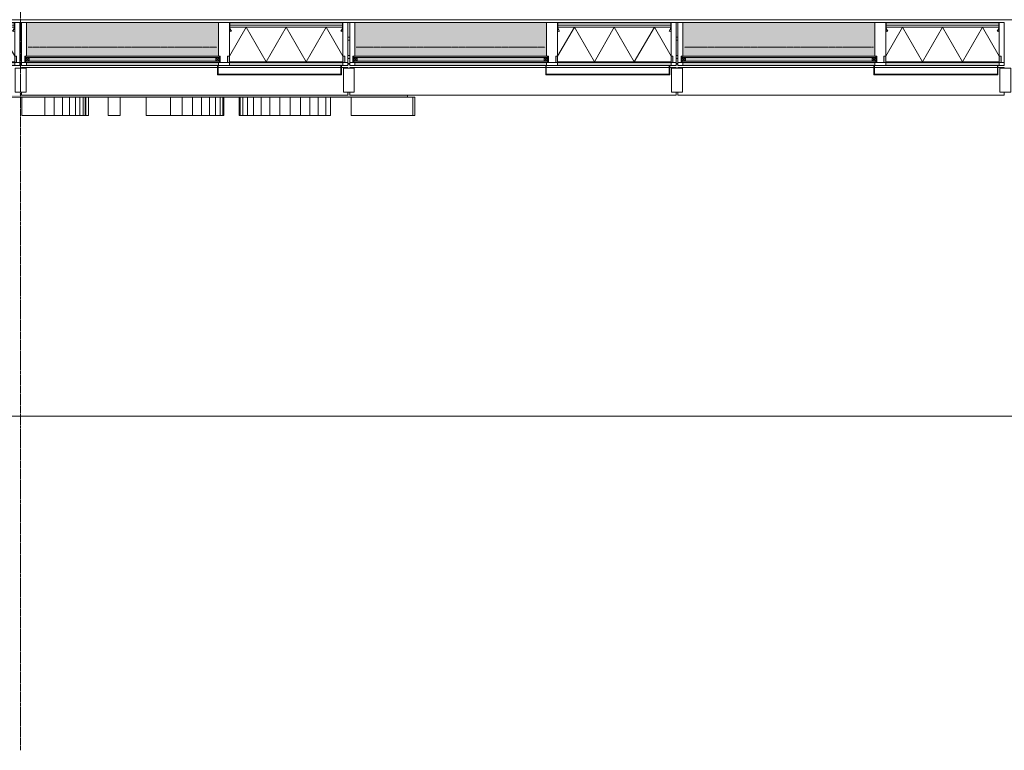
# Model space of a CAD drawing. Header units: millimetres. Extents: x -281 to 121694, y -16481 to 65128.
# Tile 169 of 256: x 38795 to 44195, y 5045 to 9055. Entities that reach past the tile are written whole.
import ezdxf

# ---------------------------------------------------------------- set-up
doc = ezdxf.new("R2010")
doc.units = ezdxf.units.MM
doc.linetypes.add('Grid Line', pattern=[12, 6, -2, 2, -2])
doc.linetypes.add('NLRS_Dash-0_6mm_Space-0_6mm_cpz', pattern=[1.2, 0.6, -0.6])
for name, color, linetype, lineweight in [('A--L$01A__Algemeen', 7, 'Continuous', 5), ('A--L$07A__Stramien', 1, 'Continuous', 5), ('A--L21__Buitenwanden', 3, 'Continuous', 5), ('A--L3__Afbouw', 2, 'Continuous', 5), ('A--L82__LosseGebruikersInvent', 1, 'Continuous', 5), ('A--LD21__DetailPenFijnHidden', 1, 'Continuous', 5), ('A--M$01A__Algemeen', 1, 'Continuous', 5), ('A--M$01A__Algemeen-100', 1, 'Continuous', 5)]:
    doc.layers.add(name, color=color, linetype=linetype, lineweight=lineweight)
doc.styles.add('Arial_1', font='arial.ttf', dxfattribs={"height": 180})
doc.dimstyles.new('1_8mm', dxfattribs={"dimscale": 304.8, "dimtxt": 183.646692, "dimasz": 0.590551, "dimexe": 0.295276, "dimexo": 0.0625, "dimgap": 0.328084, "dimtad": 1, "dimdec": 0, "dimzin": 0, "dimdsep": 46, "dimtxsty": 'Arial_1', "dimblk1": 'OBLIQUE', "dimblk2": 'OBLIQUE', "dimsah": 1, "dimcen": 0.09, "dimdle": 0.295276, "dimazin": 0, "dimtfac": 1, "dimtdec": 4, "dimtix": 1, "dimtmove": 0, "dimatfit": 3, "dimfxl": 0.295276, "dimfxlon": 1, "dimtvp": 1, "dimtolj": 1, "dimtzin": 0, "dimarcsym": 2})
pattern_1 = [(119.982, (19.999, 91.339), (-450.0056378, 799.9973131), [10, -1490.833]), (0, (20, 91.34), (0, -100), [10, -140]), (60.018, (30.001, 91.339), (450.0056378, 799.9973131), [10, -1490.833]), (119.982, (69.999, 91.339), (-450.0056378, 799.9973131), [10, -1490.833]), (0, (70, 91.34), (0, -100), [10, -140]), (60.018, (80.001, 91.339), (450.0056378, 799.9973131), [10, -1490.833]), (119.982, (119.999, 91.339), (-450.0056378, 799.9973131), [10, -1490.833]), (0, (120, 91.34), (0, -100), [10, -140]), (60.018, (130.001, 91.339), (450.0056378, 799.9973131), [10, -1490.833]), (119.982, (59.999, 49.999), (-450.0056378, 799.9973131), [10, -1490.833]), (180, (55, 58.66), (-1e-14, -100), [10, -140]), (60.018, (40.001, 49.999), (450.0056378, 799.9973131), [10, -1490.833]), (119.982, (44.999, 41.339), (-450.0056378, 799.9973131), [10, -1490.833]), (0, (45, 41.34), (0, -100), [10, -140]), (60.018, (55.001, 41.339), (450.0056378, 799.9973131), [10, -1490.833]), (119.982, (109.999, 49.999), (-450.0056378, 799.9973131), [10, -1490.833]), (180, (105, 58.66), (-1e-14, -100), [10, -140]), (60.018, (90.001, 49.999), (450.0056378, 799.9973131), [10, -1490.833]), (119.982, (94.999, 41.339), (-450.0056378, 799.9973131), [10, -1490.833]), (0, (95, 41.34), (0, -100), [10, -140]), (60.018, (105.001, 41.339), (450.0056378, 799.9973131), [10, -1490.833]), (29.745, (141.329, 55.019), (899.9984713, 500.0021283), [10, -1199.339]), (90, (141.34, 45), (-150, 9e-15), [10, -90]), (150.255, (150.011, 40.019), (-899.9984713, 500.0021283), [10, -1199.339]), (60.018, (15.001, 0), (450.0056378, 799.9973131), [10, -1490.833]), (0, (20, 8.66), (0, -100), [10, -140]), (119.982, (34.999, 0), (-450.0056378, 799.9973131), [10, -1490.833]), (60.018, (65.001, 0), (450.0056378, 799.9973131), [10, -1490.833]), (0, (70, 8.66), (0, -100), [10, -140]), (119.982, (84.999, 0), (-450.0056378, 799.9973131), [10, -1490.833]), (60.018, (115.001, 0), (450.0056378, 799.9973131), [10, -1490.833]), (0, (120, 8.66), (0, -100), [10, -140]), (119.982, (134.999, 0), (-450.0056378, 799.9973131), [10, -1490.833]), (29.745, (-0.011, 40.019), (899.9984713, 500.0021283), [10, -1199.339]), (90, (8.66, 45), (-150, 9e-15), [10, -90]), (150.255, (8.671, 55.019), (-899.9984713, 500.0021283), [10, -1199.339])]

# ---------------------------------------------------------------- blocks, each defined once
blk = doc.blocks.new('Rectangular Mullion - gevelband kader-V260-L_80_ 12')
at = {"layer": 'A--L3__Afbouw'}
for p, q in [((80204.9, 8788), (80204.9, 8793)), ((80204.9, 8793), (81280, 8793)), ((81283, 8793), (81957, 8793)), ((81960, 8793), (81994.9, 8793)), ((81994.9, 8793), (81994.9, 8788)), ((80204.9, 8640), (80204.9, 8658)), ((81994.9, 8640), (80204.9, 8640)), ((81994.9, 8658), (81994.9, 8640))]:
    blk.add_line(p, q, dxfattribs=at)
blk = doc.blocks.new('NLRS_21_GM_LB_element gevel_gen_cpz - NLRS_21_13_08_elementgevel element_gen_cpz-V377-L_80_ 12')
at = {"layer": 'A--L$01A__Algemeen'}
for points in [[(-877.5, -17), (-877.5, -52), (-867.5, -51.5), (-867.5, -20), (-245, -20), (-245, -52), (-235, -52), (-235, -17), (-867.5, -17)], [(174.2, -52), (-185, -52), (-185, -237), (867.5, -237), (867.5, -52), (547.6, -52)]]:
    blk.add_hatch(color=256, dxfattribs=at).paths.add_polyline_path(points)
h = blk.add_hatch(color=256, dxfattribs=at)
h.paths.add_polyline_path([(-572.4, 0), (-867.5, 0), (-867.5, -17), (-245, -17), (-245, 0)])
h.paths.add_polyline_path([(-183, 0), (-185, 0), (-185, -17), (867.5, -17), (867.5, 0), (-180, 0)])
h = blk.add_hatch(dxfattribs=at)
h.set_pattern_fill('FP_352', color=256, style=0, pattern_type=2)
h.set_pattern_definition([(225, (37900, 8803), (42.42641, -42.42641), []), (315, (37900, 8803), (42.42641, 42.42641), [])])
h.paths.add_polyline_path([(-867.5, -185.7), (-866.8, -203.3), (-858.1, -188.2), (-866.8, -185.7)])
h = blk.add_hatch(dxfattribs=at)
h.set_pattern_fill('FP_353', color=256, style=0, pattern_type=2)
h.set_pattern_definition([(225, (37900, 8803), (449.013, -449.013), []), (225, (37741.25, 8803), (6e-14, -898.026), []), (225, (38058.75, 8803), (6e-14, -898.026), [])])
h.paths.add_polyline_path([(-858.1, -188.2), (-866.8, -203.3), (-865.1, -204.3), (-856.3, -189.2)])
h.paths.add_polyline_path([(-254.4, -188.2), (-256.2, -189.2), (-247.4, -204.3), (-245.7, -203.3)])
h.paths.add_polyline_path([(-865.5, -205.8), (-867.5, -205.8), (-867.5, -232), (-865.5, -232)])
h.paths.add_polyline_path([(-247, -205.8), (-247, -232), (-245, -232), (-245, -205.8)])
h.paths.add_polyline_path([(-862.5, -235), (-862.5, -237), (-250, -237), (-250, -235), (-572.4, -235)])
for p, q in [((-867.5, 0), (-895, 0)), ((-895, 0), (-895, -17)), ((-867.5, -17), (-867.5, 0)), ((-867.5, 0), (-860, 0)), ((-857, 0), (-245, 0)), ((-185, 0), (-245, 0)), ((-245, 0), (-245, -17)), ((-185, -17), (-185, 0)), ((-185, 0), (-183, 0)), ((-180, 0), (867.5, 0)), ((895, 0), (867.5, 0)), ((867.5, 0), (867.5, -17)), ((895, -17), (895, 0)), ((-877.5, -17), (-895, -17)), ((-895, -17), (-895, -237)), ((-895, -17), (-867.5, -17)), ((-877.5, -52), (-877.5, -17)), ((-867.5, -52), (-877.5, -52)), ((-245, -17), (-867.5, -17)), ((-245, -20), (-867.5, -20)), ((-867.5, -20), (-867.5, -185.7)), ((-245, -20), (-867.5, -20)), ((-867.5, -20), (-867.5, -185.7)), ((-775.6, -210), (-867.5, -50.9)), ((-775.6, -210), (-665.9, -20)), ((-556.2, -210), (-665.9, -20)), ((-556.2, -210), (-446.6, -20)), ((-336.9, -210), (-446.6, -20)), ((-336.9, -210), (-245, -50.9)), ((-245, -17), (-190, -17)), ((-245, -185.7), (-245, -20)), ((-245, -185.7), (-245, -20)), ((-235, -52), (-245, -52)), ((-195, -17), (-235, -17)), ((-235, -17), (-235, -52)), ((-195, -52), (-195, -17)), ((-190, -52), (-195, -52)), ((-185, -237), (-185, -52)), ((867.5, -52), (867.5, -237)), ((872.5, -17), (895, -17)), ((877.5, -52), (872.5, -52)), ((895, -17), (877.5, -17)), ((877.5, -17), (877.5, -52)), ((895, -237), (895, -17)), ((-867.5, -185.7), (-867.5, -204.5)), ((-867.5, -204.5), (-867.5, -205.8)), ((-867.5, -204.5), (-867.5, -205.8)), ((-867.5, -205.8), (-867.5, -232)), ((-858.1, -188.2), (-866.8, -203.3)), ((-865.5, -232), (-865.5, -205.8)), ((-865.5, -210), (-247, -210)), ((-865.5, -210), (-247, -210)), ((-865.1, -204.3), (-856.3, -189.2)), ((-856.3, -189.2), (-858.1, -188.2)), ((-254.4, -188.2), (-256.2, -189.2)), ((-256.2, -189.2), (-247.4, -204.3)), ((-245.7, -203.3), (-254.4, -188.2)), ((-247, -205.8), (-247, -232)), ((-245, -204.5), (-245, -185.7)), ((-245, -205.8), (-245, -204.5)), ((-245, -205.8), (-245, -204.5)), ((-245, -232), (-245, -205.8)), ((-895, -237), (-867.5, -237)), ((-867.5, -232), (-867.5, -237)), ((-867.5, -237), (-862.5, -237)), ((-865.5, -222.5), (-247, -222.5)), ((-250, -235), (-862.5, -235)), ((-862.5, -237), (-250, -237)), ((-250, -237), (-245, -237)), ((-245, -237), (-245, -232)), ((-245, -237), (-185, -237)), ((867.5, -237), (-185, -237)), ((867.5, -237), (895, -237))]:
    blk.add_line(p, q, dxfattribs=at)
for centre, radius, start, end in [((-867.5, -204.5), 18.8, 60, 90), ((-862.5, -205.8), 5, 150, 180), ((-862.5, -205.8), 3, 150, 180), ((-245, -204.5), 18.8, 90, 120), ((-250, -205.8), 3, 0, 30), ((-250, -205.8), 5, 360, 30), ((-862.5, -232), 5, 180, 270), ((-862.5, -232), 3, 180, 270), ((-862.5, -232), 3, 180, 270), ((-250, -232), 3, 270, 360), ((-250, -232), 3, 270, 0), ((-250, -232), 5, 270, 0)]:
    blk.add_arc(centre, radius, start, end, dxfattribs=at)
blk = doc.blocks.new('NLRS_41_GM_LB_vin gevel_gen_cpz - 41_12_XX_vin gevel-V378-L_80_ 12')
at = {"layer": 'A--L$01A__Algemeen'}
for p, q in [((30, 145), (-30, 145)), ((-30, 145), (-30, 15)), ((30, 15), (30, 145)), ((-30, 15), (30, 15))]:
    blk.add_line(p, q, dxfattribs=at)
blk = doc.blocks.new('NLRS_21_GM_LB_element gevel_gen_cpz - NLRS_21_13_08_elementgevel element_gen_cpz-V379-L_80_ 12')
at = {"layer": 'A--L$01A__Algemeen'}
for points in [[(-877.5, -17), (-877.5, -52), (-867.5, -51.5), (-867.5, -20), (-245, -20), (-245, -52), (-235, -52), (-235, -17), (-867.5, -17)], [(107.5, -52), (-185, -52), (-185, -237), (867.5, -237), (867.5, -52), (480.9, -52)]]:
    blk.add_hatch(color=256, dxfattribs=at).paths.add_polyline_path(points)
h = blk.add_hatch(color=256, dxfattribs=at)
h.paths.add_polyline_path([(-860, 0), (-867.5, 0), (-867.5, -17), (-245, -17), (-245, 0), (-857, 0)])
h.paths.add_polyline_path([(-183, 0), (-185, 0), (-185, -17), (867.5, -17), (867.5, 0), (-180, 0)])
h = blk.add_hatch(dxfattribs=at)
h.set_pattern_fill('FP_354', color=256, style=0, pattern_type=2)
h.set_pattern_definition([(225, (39700, 8803), (42.42641, -42.42641), []), (315, (39700, 8803), (42.42641, 42.42641), [])])
h.paths.add_polyline_path([(-867.5, -185.7), (-866.8, -203.3), (-858.1, -188.2), (-866.8, -185.7)])
h = blk.add_hatch(dxfattribs=at)
h.set_pattern_fill('FP_355', color=256, style=0, pattern_type=2)
h.set_pattern_definition([(225, (39700, 8803), (449.013, -449.013), []), (225, (39541.25, 8803), (6e-14, -898.026), []), (225, (39858.75, 8803), (6e-14, -898.026), [])])
h.paths.add_polyline_path([(-858.1, -188.2), (-866.8, -203.3), (-865.1, -204.3), (-856.3, -189.2)])
h.paths.add_polyline_path([(-254.4, -188.2), (-256.2, -189.2), (-247.4, -204.3), (-245.7, -203.3)])
h.paths.add_polyline_path([(-867.5, -205.8), (-867.5, -232), (-865.5, -232), (-865.5, -205.8)])
h.paths.add_polyline_path([(-245, -205.8), (-247, -205.8), (-247, -232), (-245, -232)])
h.paths.add_polyline_path([(-639.1, -235), (-862.5, -235), (-862.5, -237), (-250, -237), (-250, -235), (-265.8, -235)])
for p, q in [((-867.5, 0), (-895, 0)), ((-895, 0), (-895, -17)), ((-867.5, -17), (-867.5, 0)), ((-867.5, 0), (-860, 0)), ((-857, 0), (-245, 0)), ((-185, 0), (-245, 0)), ((-245, 0), (-245, -17)), ((-185, -17), (-185, 0)), ((-185, 0), (-183, 0)), ((-180, 0), (867.5, 0)), ((895, 0), (867.5, 0)), ((867.5, 0), (867.5, -17)), ((895, -17), (895, 0)), ((-877.5, -17), (-895, -17)), ((-895, -17), (-895, -237)), ((-895, -17), (-867.5, -17)), ((-877.5, -52), (-877.5, -17)), ((-867.5, -52), (-877.5, -52)), ((-245, -17), (-867.5, -17)), ((-245, -20), (-867.5, -20)), ((-867.5, -20), (-867.5, -185.7)), ((-245, -20), (-867.5, -20)), ((-867.5, -20), (-867.5, -185.7)), ((-775.6, -210), (-867.5, -50.9)), ((-775.6, -210), (-665.9, -20)), ((-556.2, -210), (-665.9, -20)), ((-556.2, -210), (-446.6, -20)), ((-336.9, -210), (-446.6, -20)), ((-336.9, -210), (-245, -50.9)), ((-245, -17), (-190, -17)), ((-245, -185.7), (-245, -20)), ((-245, -185.7), (-245, -20)), ((-235, -52), (-245, -52)), ((-195, -17), (-235, -17)), ((-235, -17), (-235, -52)), ((-195, -52), (-195, -17)), ((-190, -52), (-195, -52)), ((-185, -237), (-185, -52)), ((867.5, -52), (867.5, -237)), ((872.5, -17), (895, -17)), ((877.5, -52), (872.5, -52)), ((895, -17), (877.5, -17)), ((877.5, -17), (877.5, -52)), ((895, -237), (895, -17)), ((-867.5, -185.7), (-867.5, -204.5)), ((-867.5, -204.5), (-867.5, -205.8)), ((-867.5, -204.5), (-867.5, -205.8)), ((-867.5, -205.8), (-867.5, -232)), ((-858.1, -188.2), (-866.8, -203.3)), ((-865.5, -232), (-865.5, -205.8)), ((-865.5, -210), (-247, -210)), ((-865.5, -210), (-247, -210)), ((-865.1, -204.3), (-856.3, -189.2)), ((-856.3, -189.2), (-858.1, -188.2)), ((-254.4, -188.2), (-256.2, -189.2)), ((-256.2, -189.2), (-247.4, -204.3)), ((-245.7, -203.3), (-254.4, -188.2)), ((-247, -205.8), (-247, -232)), ((-245, -204.5), (-245, -185.7)), ((-245, -205.8), (-245, -204.5)), ((-245, -205.8), (-245, -204.5)), ((-245, -232), (-245, -205.8)), ((-895, -237), (-867.5, -237)), ((-867.5, -232), (-867.5, -237)), ((-867.5, -237), (-862.5, -237)), ((-865.5, -222.5), (-247, -222.5)), ((-250, -235), (-862.5, -235)), ((-862.5, -237), (-250, -237)), ((-250, -237), (-245, -237)), ((-245, -237), (-245, -232)), ((-245, -237), (-185, -237)), ((867.5, -237), (-185, -237)), ((867.5, -237), (895, -237))]:
    blk.add_line(p, q, dxfattribs=at)
for centre, radius, start, end in [((-867.5, -204.5), 18.8, 60, 90), ((-862.5, -205.8), 5, 150, 180), ((-862.5, -205.8), 3, 150, 180), ((-245, -204.5), 18.8, 90, 120), ((-250, -205.8), 3, 0, 30), ((-250, -205.8), 5, 360, 30), ((-862.5, -232), 5, 180, 270), ((-862.5, -232), 3, 180, 270), ((-862.5, -232), 3, 180, 270), ((-250, -232), 3, 270, 360), ((-250, -232), 3, 270, 0), ((-250, -232), 5, 270, 0)]:
    blk.add_arc(centre, radius, start, end, dxfattribs=at)
blk = doc.blocks.new('NLRS_41_GM_LB_vin gevel_gen_cpz - 41_12_XX_vin gevel-V380-L_80_ 12')
at = {"layer": 'A--L$01A__Algemeen'}
for p, q in [((30, 145), (-30, 145)), ((-30, 145), (-30, 15)), ((30, 15), (30, 145)), ((-30, 15), (30, 15))]:
    blk.add_line(p, q, dxfattribs=at)
blk = doc.blocks.new('NLRS_41_GM_LB_zetwerk gevel_gen_cpz - NLRS_41_12_05_GM_zetwerk gevel_gen_cpz-61879868-L_80_ 12')
at = {"layer": 'A--L$01A__Algemeen'}
for p, q in [((375, 50), (-305, 50)), ((-305, 50), (-305, 0)), ((-305, 0), (-302, 0)), ((-302, 0), (-302, 47)), ((-302, 47), (372, 47)), ((372, 47), (372, 0)), ((372, 0), (375, 0)), ((375, 0), (375, 50))]:
    blk.add_line(p, q, dxfattribs=at)
blk = doc.blocks.new('NLRS_21_GM_LB_element gevel_gen_cpz - NLRS_21_13_08_elementgevel element_gen_cpz-V381-L_80_ 12')
at = {"layer": 'A--L$01A__Algemeen'}
for points in [[(-877.5, -17), (-877.5, -52), (-867.5, -51.5), (-867.5, -20), (-245, -20), (-245, -52), (-235, -52), (-235, -17), (-867.5, -17)], [(-185, -52), (-185, -237), (867.5, -237), (867.5, -52), (40.9, -52)]]:
    blk.add_hatch(color=256, dxfattribs=at).paths.add_polyline_path(points)
h = blk.add_hatch(color=256, dxfattribs=at)
h.paths.add_polyline_path([(-860, 0), (-867.5, 0), (-867.5, -17), (-245, -17), (-245, 0), (-857, 0)])
h.paths.add_polyline_path([(-183, 0), (-185, 0), (-185, -17), (867.5, -17), (867.5, 0), (-180, 0)])
h = blk.add_hatch(dxfattribs=at)
h.set_pattern_fill('FP_357', color=256, style=0, pattern_type=2)
h.set_pattern_definition([(225, (41500, 8803), (449.013, -449.013), []), (225, (41341.25, 8803), (6e-14, -898.026), []), (225, (41658.75, 8803), (6e-14, -898.026), [])])
h.paths.add_polyline_path([(-858.1, -188.2), (-866.8, -203.3), (-865.1, -204.3), (-856.3, -189.2)])
h.paths.add_polyline_path([(-254.4, -188.2), (-256.2, -189.2), (-247.4, -204.3), (-245.7, -203.3)])
h.paths.add_polyline_path([(-867.5, -205.8), (-867.5, -232), (-865.5, -232), (-865.5, -205.8)])
h.paths.add_polyline_path([(-245, -205.8), (-247, -205.8), (-247, -232), (-245, -232)])
h.paths.add_polyline_path([(-705.8, -235), (-862.5, -235), (-862.5, -237), (-250, -237), (-250, -235), (-332.5, -235)])
h = blk.add_hatch(dxfattribs=at)
h.set_pattern_fill('FP_356', color=256, style=0, pattern_type=2)
h.set_pattern_definition([(225, (41500, 8803), (42.42641, -42.42641), []), (315, (41500, 8803), (42.42641, 42.42641), [])])
h.paths.add_polyline_path([(-245, -185.7), (-249.9, -186.3), (-254.4, -188.2), (-245, -204.5)])
for p, q in [((-867.5, 0), (-895, 0)), ((-895, 0), (-895, -17)), ((-867.5, -17), (-867.5, 0)), ((-867.5, 0), (-860, 0)), ((-857, 0), (-245, 0)), ((-185, 0), (-245, 0)), ((-245, 0), (-245, -17)), ((-185, -17), (-185, 0)), ((-185, 0), (-183, 0)), ((-180, 0), (867.5, 0)), ((895, 0), (867.5, 0)), ((867.5, 0), (867.5, -17)), ((895, -17), (895, 0)), ((-877.5, -17), (-895, -17)), ((-895, -17), (-895, -237)), ((-895, -17), (-867.5, -17)), ((-877.5, -52), (-877.5, -17)), ((-867.5, -52), (-877.5, -52)), ((-245, -17), (-867.5, -17)), ((-245, -20), (-867.5, -20)), ((-867.5, -20), (-867.5, -185.7)), ((-245, -20), (-867.5, -20)), ((-867.5, -20), (-867.5, -185.7)), ((-775.6, -210), (-867.5, -50.9)), ((-775.6, -210), (-665.9, -20)), ((-556.2, -210), (-665.9, -20)), ((-556.2, -210), (-446.6, -20)), ((-336.9, -210), (-446.6, -20)), ((-336.9, -210), (-245, -50.9)), ((-245, -17), (-190, -17)), ((-245, -185.7), (-245, -20)), ((-245, -185.7), (-245, -20)), ((-235, -52), (-245, -52)), ((-195, -17), (-235, -17)), ((-235, -17), (-235, -52)), ((-195, -52), (-195, -17)), ((-190, -52), (-195, -52)), ((-185, -237), (-185, -52)), ((867.5, -52), (867.5, -237)), ((872.5, -17), (895, -17)), ((877.5, -52), (872.5, -52)), ((895, -17), (877.5, -17)), ((877.5, -17), (877.5, -52)), ((895, -237), (895, -17)), ((-867.5, -185.7), (-867.5, -204.5)), ((-867.5, -204.5), (-867.5, -205.8)), ((-867.5, -204.5), (-867.5, -205.8)), ((-867.5, -205.8), (-867.5, -232)), ((-858.1, -188.2), (-866.8, -203.3)), ((-865.5, -232), (-865.5, -205.8)), ((-865.5, -210), (-247, -210)), ((-865.5, -210), (-247, -210)), ((-865.1, -204.3), (-856.3, -189.2)), ((-856.3, -189.2), (-858.1, -188.2)), ((-254.4, -188.2), (-256.2, -189.2)), ((-256.2, -189.2), (-247.4, -204.3)), ((-245.7, -203.3), (-254.4, -188.2)), ((-247, -205.8), (-247, -232)), ((-245, -204.5), (-245, -185.7)), ((-245, -205.8), (-245, -204.5)), ((-245, -205.8), (-245, -204.5)), ((-245, -232), (-245, -205.8)), ((-895, -237), (-867.5, -237)), ((-867.5, -232), (-867.5, -237)), ((-867.5, -237), (-862.5, -237)), ((-865.5, -222.5), (-247, -222.5)), ((-250, -235), (-862.5, -235)), ((-862.5, -237), (-250, -237)), ((-250, -237), (-245, -237)), ((-245, -237), (-245, -232)), ((-245, -237), (-185, -237)), ((867.5, -237), (-185, -237)), ((867.5, -237), (895, -237))]:
    blk.add_line(p, q, dxfattribs=at)
for centre, radius, start, end in [((-867.5, -204.5), 18.8, 60, 90), ((-862.5, -205.8), 5, 150, 180), ((-862.5, -205.8), 3, 150, 180), ((-245, -204.5), 18.8, 90, 120), ((-250, -205.8), 3, 0, 30), ((-250, -205.8), 5, 360, 30), ((-862.5, -232), 5, 180, 270), ((-862.5, -232), 3, 180, 270), ((-862.5, -232), 3, 180, 270), ((-250, -232), 3, 270, 360), ((-250, -232), 3, 270, 0), ((-250, -232), 5, 270, 0)]:
    blk.add_arc(centre, radius, start, end, dxfattribs=at)
blk = doc.blocks.new('NLRS_41_GM_LB_vin gevel_gen_cpz - 41_12_XX_vin gevel-V382-L_80_ 12')
at = {"layer": 'A--L$01A__Algemeen'}
for p, q in [((30, 145), (-30, 145)), ((-30, 145), (-30, 15)), ((30, 15), (30, 145)), ((-30, 15), (30, 15))]:
    blk.add_line(p, q, dxfattribs=at)
blk = doc.blocks.new('NLRS_21_GM_LB_element gevel_gen_cpz - NLRS_21_13_08_elementgevel element_gen_cpz-V383-L_80_ 12')
at = {"layer": 'A--L$01A__Algemeen'}
for points in [[(-877.5, -17), (-877.5, -52), (-867.5, -51.5), (-867.5, -20), (-245, -20), (-245, -52), (-235, -52), (-235, -17), (-867.5, -17)], [(-25.8, -52), (-185, -52), (-185, -237), (867.5, -237), (867.5, -52), (347.5, -52)]]:
    blk.add_hatch(color=256, dxfattribs=at).paths.add_polyline_path(points)
h = blk.add_hatch(color=256, dxfattribs=at)
h.paths.add_polyline_path([(-860, 0), (-867.5, 0), (-867.5, -17), (-245, -17), (-245, 0), (-857, 0)])
h.paths.add_polyline_path([(-183, 0), (-185, 0), (-185, -17), (867.5, -17), (867.5, 0), (-180, 0)])
h = blk.add_hatch(dxfattribs=at)
h.set_pattern_fill('FP_358', color=256, style=0, pattern_type=2)
h.set_pattern_definition([(225, (43300, 8803), (449.013, -449.013), []), (225, (43141.25, 8803), (6e-14, -898.026), []), (225, (43458.75, 8803), (6e-14, -898.026), [])])
h.paths.add_polyline_path([(-858.1, -188.2), (-866.8, -203.3), (-865.1, -204.3), (-856.3, -189.2)])
h.paths.add_polyline_path([(-254.4, -188.2), (-256.2, -189.2), (-247.4, -204.3), (-245.7, -203.3)])
h.paths.add_polyline_path([(-865.5, -205.8), (-867.5, -205.8), (-867.5, -232), (-865.5, -232)])
h.paths.add_polyline_path([(-245, -205.8), (-247, -205.8), (-247, -232), (-245, -232)])
h.paths.add_polyline_path([(-862.5, -235), (-862.5, -237), (-250, -237), (-250, -235), (-772.5, -235)])
for p, q in [((-867.5, 0), (-895, 0)), ((-895, 0), (-895, -17)), ((-867.5, -17), (-867.5, 0)), ((-867.5, 0), (-860, 0)), ((-857, 0), (-245, 0)), ((-185, 0), (-245, 0)), ((-245, 0), (-245, -17)), ((-185, -17), (-185, 0)), ((-185, 0), (-183, 0)), ((-180, 0), (867.5, 0)), ((895, 0), (867.5, 0)), ((867.5, 0), (867.5, -17)), ((895, -17), (895, 0)), ((-877.5, -17), (-895, -17)), ((-895, -17), (-895, -237)), ((-895, -17), (-867.5, -17)), ((-877.5, -52), (-877.5, -17)), ((-867.5, -52), (-877.5, -52)), ((-245, -17), (-867.5, -17)), ((-245, -20), (-867.5, -20)), ((-867.5, -20), (-867.5, -185.7)), ((-245, -20), (-867.5, -20)), ((-867.5, -20), (-867.5, -185.7)), ((-775.6, -210), (-867.5, -50.9)), ((-775.6, -210), (-665.9, -20)), ((-556.2, -210), (-665.9, -20)), ((-556.2, -210), (-446.6, -20)), ((-336.9, -210), (-446.6, -20)), ((-336.9, -210), (-245, -50.9)), ((-245, -17), (-190, -17)), ((-245, -185.7), (-245, -20)), ((-245, -185.7), (-245, -20)), ((-235, -52), (-245, -52)), ((-195, -17), (-235, -17)), ((-235, -17), (-235, -52)), ((-195, -52), (-195, -17)), ((-190, -52), (-195, -52)), ((-185, -237), (-185, -52)), ((867.5, -52), (867.5, -237)), ((872.5, -17), (895, -17)), ((877.5, -52), (872.5, -52)), ((895, -17), (877.5, -17)), ((877.5, -17), (877.5, -52)), ((895, -237), (895, -17)), ((-867.5, -185.7), (-867.5, -204.5)), ((-867.5, -204.5), (-867.5, -205.8)), ((-867.5, -204.5), (-867.5, -205.8)), ((-867.5, -205.8), (-867.5, -232)), ((-858.1, -188.2), (-866.8, -203.3)), ((-865.5, -232), (-865.5, -205.8)), ((-865.5, -210), (-247, -210)), ((-865.5, -210), (-247, -210)), ((-865.1, -204.3), (-856.3, -189.2)), ((-856.3, -189.2), (-858.1, -188.2)), ((-254.4, -188.2), (-256.2, -189.2)), ((-256.2, -189.2), (-247.4, -204.3)), ((-245.7, -203.3), (-254.4, -188.2)), ((-247, -205.8), (-247, -232)), ((-245, -204.5), (-245, -185.7)), ((-245, -205.8), (-245, -204.5)), ((-245, -205.8), (-245, -204.5)), ((-245, -232), (-245, -205.8)), ((-895, -237), (-867.5, -237)), ((-867.5, -232), (-867.5, -237)), ((-867.5, -237), (-862.5, -237)), ((-865.5, -222.5), (-247, -222.5)), ((-250, -235), (-862.5, -235)), ((-862.5, -237), (-250, -237)), ((-250, -237), (-245, -237)), ((-245, -237), (-245, -232)), ((-245, -237), (-185, -237)), ((867.5, -237), (-185, -237)), ((867.5, -237), (895, -237))]:
    blk.add_line(p, q, dxfattribs=at)
for centre, radius, start, end in [((-867.5, -204.5), 18.8, 60, 90), ((-862.5, -205.8), 5, 150, 180), ((-862.5, -205.8), 3, 150, 180), ((-245, -204.5), 18.8, 90, 120), ((-250, -205.8), 3, 0, 30), ((-250, -205.8), 5, 360, 30), ((-862.5, -232), 5, 180, 270), ((-862.5, -232), 3, 180, 270), ((-862.5, -232), 3, 180, 270), ((-250, -232), 3, 270, 360), ((-250, -232), 3, 270, 0), ((-250, -232), 5, 270, 0)]:
    blk.add_arc(centre, radius, start, end, dxfattribs=at)
blk = doc.blocks.new('NLRS_41_GM_LB_vin gevel_gen_cpz - 41_12_XX_vin gevel-V384-L_80_ 12')
at = {"layer": 'A--L$01A__Algemeen'}
for p, q in [((30, 145), (-30, 145)), ((-30, 145), (-30, 15)), ((30, 15), (30, 145)), ((-30, 15), (30, 15))]:
    blk.add_line(p, q, dxfattribs=at)
blk = doc.blocks.new('CSWK_double-triple glass panel - CSWK_double-triple glass panel-56080678-L_80_ 12')
at = {"layer": 'A--L$01A__Algemeen', "linetype": 'NLRS_Dash-0_6mm_Space-0_6mm_cpz', "lineweight": 18}
for points in [[(-531.3, 100), (-531.3, 92), (531.2, 92), (531.2, 100), (-486.9, 100)], [(-486.9, 73), (-531.3, 73), (-531.3, 65), (531.2, 65), (531.2, 73), (-440.2, 73)]]:
    blk.add_hatch(color=256, dxfattribs=at).paths.add_polyline_path(points)
at = {"layer": 'A--L82__LosseGebruikersInvent', "linetype": 'NLRS_Dash-0_6mm_Space-0_6mm_cpz', "lineweight": 18}
blk.add_hatch(color=256, dxfattribs=at).paths.add_polyline_path([(-536.3, 100), (-536.3, 65), (-531.3, 65), (-531.3, 73), (531.2, 73), (531.2, 65), (536.2, 65), (536.2, 100), (531.2, 100), (531.2, 92), (-531.3, 92), (-531.3, 100), (-533.6, 100)])
at = {"layer": 'A--L$01A__Algemeen'}
for p, q in [((531.2, 100), (-531.3, 100)), ((-531.3, 100), (-531.3, 92)), ((-531.3, 92), (531.2, 92)), ((-531.3, 92), (-512.3, 92)), ((-531.3, 73), (-531.3, 92)), ((-531.3, 92), (-512.3, 73)), ((-512.3, 92), (-531.3, 73)), ((531.2, 73), (-531.3, 73)), ((-531.3, 73), (-531.3, 65)), ((-512.3, 73), (-531.3, 73)), ((-531.3, 65), (531.2, 65)), ((-512.3, 92), (-512.3, 73)), ((512.2, 92), (531.2, 92)), ((512.2, 73), (512.2, 92)), ((512.2, 92), (531.2, 73)), ((531.2, 92), (512.2, 73)), ((531.2, 73), (512.2, 73)), ((531.2, 92), (531.2, 100)), ((531.2, 92), (531.2, 73)), ((531.2, 65), (531.2, 73))]:
    blk.add_line(p, q, dxfattribs=at)
at = {"layer": 'A--L82__LosseGebruikersInvent', "linetype": 'NLRS_Dash-0_6mm_Space-0_6mm_cpz', "lineweight": 18}
blk.add_line((-518.3, 15), (518.3, 15), dxfattribs=at)
blk = doc.blocks.new('NLRS_21_CWP_perforated cassette_gen_cpz - NLRS_21_CWP_perforated cassette backlit_gen_cpz-64192518-L_80_ 12')
at = {"layer": 'A--LD21__DetailPenFijnHidden'}
h = blk.add_hatch(dxfattribs=at)
h.set_pattern_fill('FP_449', color=256, style=0, pattern_type=2)
h.set_pattern_definition(pattern_1)
h.paths.add_polyline_path([(40595, 8815), (40605, 8815), (40605, 9040), (40595, 9040), (40595, 8820)])
blk.add_hatch(color=256, dxfattribs=at).paths.add_polyline_path([(40605, 8810), (40605, 8815), (40595, 8815), (40595, 8810)])
for p, q in [((40595, 8815), (40605, 8815)), ((40595, 8815), (40605, 8815)), ((40605, 8810), (40595, 8810)), ((40605, 8810), (40595, 8810))]:
    blk.add_line(p, q, dxfattribs=at)
blk = doc.blocks.new('NLRS_21_CWP_perforated cassette_gen_cpz - NLRS_21_CWP_perforated cassette backlit_gen_cpz-V487-L_80_ 12')
at = {"layer": 'A--LD21__DetailPenFijnHidden'}
h = blk.add_hatch(dxfattribs=at)
h.set_pattern_fill('FP_449', color=256, style=0, pattern_type=2)
h.set_pattern_definition(pattern_1)
h.paths.add_polyline_path([(38795, 8815), (38805, 8815), (38805, 9040), (38795, 9040), (38795, 8820)])
blk.add_hatch(color=256, dxfattribs=at).paths.add_polyline_path([(38805, 8810), (38805, 8815), (38795, 8815), (38795, 8810)])
for p, q in [((38795, 8815), (38805, 8815)), ((38795, 8815), (38805, 8815)), ((38805, 8810), (38795, 8810)), ((38805, 8810), (38795, 8810))]:
    blk.add_line(p, q, dxfattribs=at)
blk = doc.blocks.new('NLRS_21_CWP_perforated cassette_gen_cpz - NLRS_21_CWP_perforated cassette backlit_gen_cpz-V491-L_80_ 12')
at = {"layer": 'A--LD21__DetailPenFijnHidden'}
h = blk.add_hatch(dxfattribs=at)
h.set_pattern_fill('FP_449', color=256, style=0, pattern_type=2)
h.set_pattern_definition(pattern_1)
h.paths.add_polyline_path([(42395, 8815), (42405, 8815), (42405, 9040), (42395, 9040), (42395, 8820)])
blk.add_hatch(color=256, dxfattribs=at).paths.add_polyline_path([(42405, 8810), (42405, 8815), (42395, 8815), (42395, 8810)])
for p, q in [((42395, 8815), (42405, 8815)), ((42395, 8815), (42405, 8815)), ((42405, 8810), (42395, 8810)), ((42405, 8810), (42395, 8810))]:
    blk.add_line(p, q, dxfattribs=at)
blk = doc.blocks.new('Logo - NLRS_41_12_10_GM_logo aan gevelband_gen_cpz-70916342-L_80_ 12')
at = {"layer": 'A--L$01A__Algemeen'}
blk.add_hatch(color=256, dxfattribs=at).paths.add_polyline_path([(1912.5, 0), (2121.8, 0), (2121.8, 11), (1804.9, 11), (1804.9, 29), (1794.9, 29), (1794.9, 11), (4.9, 11), (4.9, 29), (-5.1, 29), (-5.1, 11), (-1795.1, 11), (-1795.1, 29), (-1805.1, 29), (-1805.1, 11), (-2146.8, 11), (-2146.8, 0), (1817.9, 0)])
for p, q in [((-2162.2, 0), (-1763.5, 0)), ((-2162.2, 0), (-2162.2, -100)), ((-2146.8, 0), (-2146.8, 11)), ((-1763.5, 0), (-1763.5, -100)), ((-1665.4, 0), (-1763.5, 0)), ((-1665.4, 0), (-1598.7, 0)), ((-1665.4, 0), (-1665.4, -100)), ((-1598.7, -100), (-1598.7, 0)), ((-1325.2, 0), (-1598.7, 0)), ((-1325.2, 0), (-1258.4, 0)), ((-1325.2, 0), (-1325.2, -100)), ((-1258.4, 0), (-1258.4, -100)), ((-1117.2, 0), (-1258.4, 0)), ((-1117.2, 0), (-778.9, 0)), ((-1117.2, 0), (-1117.2, -100)), ((-778.9, -100), (-778.9, 0)), ((-474.5, 0), (-778.9, 0)), ((-767.8, 0), (-767.8, -100)), ((-474.5, 0), (-286.5, 0)), ((-474.5, 0), (-474.5, -100)), ((-286.5, 0), (-250.5, 0)), ((-286.5, -100), (-286.5, 0)), ((-250.5, 0), (-219.3, 0)), ((-250.5, 0), (-250.5, -100)), ((-219.3, 0), (-211.7, 0)), ((-219.3, 0), (-219.3, -100)), ((7.6, 0), (-211.7, 0)), ((-193, 0), (-193, -100)), ((-171.6, 0), (-171.6, -100)), ((-154.9, 0), (-154.9, -100)), ((-143.1, 0), (-143.1, -100)), ((-136, 0), (-136, -100)), ((-133.6, 0), (-133.6, -100)), ((-125.9, 0), (-125.9, -100)), ((-112.7, 0), (-112.7, -100)), ((-103.3, 0), (-103.3, -100)), ((-97.7, 0), (-97.7, -100)), ((-95.9, 0), (-95.9, -100)), ((7.6, 0), (132.4, 0)), ((7.6, 0), (7.6, -100)), ((132.4, 0), (184.3, 0)), ((132.4, -100), (132.4, 0)), ((184.3, 0), (226.1, 0)), ((184.3, 0), (184.3, -100)), ((480.1, 0), (226.1, 0)), ((229.7, 0), (229.7, -100)), ((268.4, 0), (268.4, -100)), ((300.3, 0), (300.3, -100)), ((325.4, 0), (325.4, -100)), ((343.4, 0), (343.4, -100)), ((354.2, 0), (354.2, -100)), ((357.8, 0), (357.8, -100)), ((372.2, 0), (372.2, -100)), ((480.1, 0), (546.9, 0)), ((480.1, 0), (480.1, -100)), ((546.9, -100), (546.9, 0)), ((688.1, 0), (546.9, 0)), ((688.1, 0), (822.1, 0)), ((688.1, 0), (688.1, -100)), ((822.1, 0), (885.7, 0)), ((822.1, -100), (822.1, 0)), ((885.7, 0), (921.9, 0)), ((885.7, 0), (885.7, -100)), ((1361.9, 0), (921.9, 0)), ((942.9, 0), (942.9, -100)), ((992.9, 0), (992.9, -100)), ((1035.2, 0), (1035.2, -100)), ((1069, 0), (1069, -100)), ((1093.8, 0), (1093.8, -100)), ((1108.9, 0), (1108.9, -100)), ((1114, 0), (1114, -100)), ((1198.5, 0), (1198.5, -100)), ((1203.6, 0), (1203.6, -100)), ((1219.2, 0), (1219.2, -100)), ((1244.2, -100), (1244.2, 0)), ((1277.6, 0), (1277.6, -100)), ((1318.8, 0), (1318.8, -100)), ((1361.9, 0), (1367, 0)), ((1367, 0), (1420.8, 0)), ((1367, 0), (1367, -100)), ((1420.8, 0), (1478.4, 0)), ((1420.8, 0), (1420.8, -100)), ((1478.4, 0), (1535.3, 0)), ((1478.4, 0), (1478.4, -100)), ((1535.3, 0), (1586.9, 0)), ((1535.3, 0), (1535.3, -100)), ((1586.9, 0), (1603.4, 0)), ((1586.9, 0), (1586.9, -100)), ((1812.9, 0), (1603.4, 0)), ((1632.2, 0), (1632.2, -100)), ((1674.1, 0), (1674.1, -100)), ((1700, 0), (1700, -100)), ((1812.9, 0), (2151.2, 0)), ((1812.9, 0), (1812.9, -100)), ((2121.8, 11), (2121.8, 0)), ((2151.2, 0), (2162.2, 0)), ((2151.2, -100), (2151.2, 0)), ((2162.2, 0), (2162.2, -100)), ((-1763.5, -100), (-2162.2, -100)), ((-1598.7, -100), (-1665.4, -100)), ((-1325.2, -100), (-1598.7, -100)), ((-1258.4, -100), (-1325.2, -100)), ((-778.9, -100), (-1117.2, -100)), ((-767.8, -100), (-778.9, -100)), ((-286.5, -100), (-474.5, -100)), ((-250.5, -100), (-286.5, -100)), ((-219.3, -100), (-250.5, -100)), ((-193, -100), (-219.3, -100)), ((-171.6, -100), (-193, -100)), ((-154.9, -100), (-171.6, -100)), ((-143.1, -100), (-154.9, -100)), ((-136, -100), (-143.1, -100)), ((-133.6, -100), (-136, -100)), ((-125.9, -100), (-133.6, -100)), ((-112.7, -100), (-125.9, -100)), ((-103.3, -100), (-112.7, -100)), ((-97.7, -100), (-103.3, -100)), ((-95.9, -100), (-97.7, -100)), ((132.4, -100), (7.6, -100)), ((184.3, -100), (132.4, -100)), ((229.7, -100), (184.3, -100)), ((268.4, -100), (229.7, -100)), ((300.3, -100), (268.4, -100)), ((325.4, -100), (300.3, -100)), ((343.4, -100), (325.4, -100)), ((354.2, -100), (343.4, -100)), ((357.8, -100), (354.2, -100)), ((372.2, -100), (357.8, -100)), ((546.9, -100), (480.1, -100)), ((822.1, -100), (688.1, -100)), ((885.7, -100), (822.1, -100)), ((942.9, -100), (885.7, -100)), ((992.9, -100), (942.9, -100)), ((1035.2, -100), (992.9, -100)), ((1069, -100), (1035.2, -100)), ((1093.8, -100), (1069, -100)), ((1108.9, -100), (1093.8, -100)), ((1114, -100), (1108.9, -100)), ((1203.6, -100), (1198.5, -100)), ((1219.2, -100), (1203.6, -100)), ((1244.2, -100), (1219.2, -100)), ((1277.6, -100), (1244.2, -100)), ((1318.8, -100), (1277.6, -100)), ((1367, -100), (1318.8, -100)), ((1420.8, -100), (1367, -100)), ((1478.4, -100), (1420.8, -100)), ((1535.3, -100), (1478.4, -100)), ((1586.9, -100), (1535.3, -100)), ((1632.2, -100), (1586.9, -100)), ((1674.1, -100), (1632.2, -100)), ((1700, -100), (1674.1, -100)), ((2151.2, -100), (1812.9, -100)), ((2162.2, -100), (2151.2, -100))]:
    blk.add_line(p, q, dxfattribs=at)
blk = doc.blocks.new('DIMBLOCK1-L_80_ 12')
at = {"layer": 'A--M$01A__Algemeen-100'}
for p, q in [((9340, 6879.3), (9430, 6969.3)), ((9340, 6879.3), (9340, 6969.3)), ((46000, 6879.3), (46090, 6969.3)), ((46000, 6879.3), (46000, 6969.3)), ((9250, 6879.3), (46000, 6879.3)), ((9340, 6879.3), (9250, 6789.3)), ((9340, 6879.3), (9340, 6789.3)), ((46000, 6879.3), (45910, 6789.3)), ((46000, 6879.3), (46000, 6789.3))]:
    blk.add_line(p, q, dxfattribs=at)
at = {"layer": 'A--M$01A__Algemeen-100', "color": 0, "insert": (27323.9, 7212.9), "char_height": 180, "width": 830.648, "attachment_point": 1, "line_spacing_factor": 0.941778, "style": 'Arial_1'}
blk.add_mtext('36660', dxfattribs=at)
blk = doc.blocks.new('_Oblique')
at = {"color": 0, "linetype": 'ByBlock', "lineweight": -2}
blk.add_line((-0.5, -0.5), (0.5, 0.5), dxfattribs=at)

msp = doc.modelspace()

# ---------------------------------------------------------------- linework, layer by layer
at = {"layer": 'A--L$07A__Stramien', "linetype": 'Grid Line'}
msp.add_line((38800, 64428.4), (38800, 5044.8), dxfattribs=at)
at = {"layer": 'A--L21__Buitenwanden'}
for p, q in [((9355, 9055), (68685, 9055)), ((38805, 9040), (38795, 9040)), ((39885, 9040), (38832.5, 9040)), ((40605, 9040), (40595, 9040)), ((41685, 9040), (40632.5, 9040)), ((42405, 9040), (42395, 9040)), ((43485, 9040), (42432.5, 9040))]:
    msp.add_line(p, q, dxfattribs=at)

# ---------------------------------------------------------------- block references
at = {"layer": 'A--L$01A__Algemeen', "rotation": 180}
for name, p in [('NLRS_21_GM_LB_element gevel_gen_cpz - NLRS_21_13_08_elementgevel element_gen_cpz-V377-L_80_ 12', (37900, 8803)), ('NLRS_21_GM_LB_element gevel_gen_cpz - NLRS_21_13_08_elementgevel element_gen_cpz-V379-L_80_ 12', (39700, 8803)), ('NLRS_21_GM_LB_element gevel_gen_cpz - NLRS_21_13_08_elementgevel element_gen_cpz-V381-L_80_ 12', (41500, 8803)), ('NLRS_21_GM_LB_element gevel_gen_cpz - NLRS_21_13_08_elementgevel element_gen_cpz-V383-L_80_ 12', (43300, 8803)), ('NLRS_41_GM_LB_zetwerk gevel_gen_cpz - NLRS_41_12_05_GM_zetwerk gevel_gen_cpz-61879868-L_80_ 12', (40255, 8803)), ('NLRS_41_GM_LB_zetwerk gevel_gen_cpz - NLRS_41_12_05_GM_zetwerk gevel_gen_cpz-61879868-L_80_ 12', (42055, 8803)), ('NLRS_41_GM_LB_zetwerk gevel_gen_cpz - NLRS_41_12_05_GM_zetwerk gevel_gen_cpz-61879868-L_80_ 12', (43855, 8803)), ('NLRS_41_GM_LB_vin gevel_gen_cpz - 41_12_XX_vin gevel-V378-L_80_ 12', (38800, 8803)), ('NLRS_41_GM_LB_vin gevel_gen_cpz - 41_12_XX_vin gevel-V380-L_80_ 12', (40600, 8803)), ('NLRS_41_GM_LB_vin gevel_gen_cpz - 41_12_XX_vin gevel-V382-L_80_ 12', (42400, 8803)), ('NLRS_41_GM_LB_vin gevel_gen_cpz - 41_12_XX_vin gevel-V384-L_80_ 12', (44200, 8803))]:
    msp.add_blockref(name, p, dxfattribs=at)
at = {"layer": 'A--L$01A__Algemeen'}
msp.add_blockref('Logo - NLRS_41_12_10_GM_logo aan gevelband_gen_cpz-70916342-L_80_ 12', (38800, 8629), dxfattribs=at)
at = {"layer": 'A--L3__Afbouw'}
for p in [(-41400, 0), (-39600, 0), (-37800, 0)]:
    msp.add_blockref('Rectangular Mullion - gevelband kader-V260-L_80_ 12', p, dxfattribs=at)
at = {"layer": 'A--L82__LosseGebruikersInvent', "linetype": 'NLRS_Dash-0_6mm_Space-0_6mm_cpz', "lineweight": 18, "rotation": 180}
for p in [(39358.8, 8920), (41158.8, 8920), (42958.8, 8920)]:
    msp.add_blockref('CSWK_double-triple glass panel - CSWK_double-triple glass panel-56080678-L_80_ 12', p, dxfattribs=at)
at = {"layer": 'A--LD21__DetailPenFijnHidden'}
for name in ['NLRS_21_CWP_perforated cassette_gen_cpz - NLRS_21_CWP_perforated cassette backlit_gen_cpz-V487-L_80_ 12', 'NLRS_21_CWP_perforated cassette_gen_cpz - NLRS_21_CWP_perforated cassette backlit_gen_cpz-64192518-L_80_ 12', 'NLRS_21_CWP_perforated cassette_gen_cpz - NLRS_21_CWP_perforated cassette backlit_gen_cpz-V491-L_80_ 12']:
    msp.add_blockref(name, (0, 0), dxfattribs=at)

# ---------------------------------------------------------------- dimensions: what is measured, and where the dimension line sits
at = {"layer": 'A--M$01A__Algemeen'}
dim = msp.add_linear_dim(base=(46000, 6879.3), p1=(9340, 6969.3), p2=(46000, 6969.3), dimstyle='1_8mm', override={"dimpost": '<>', "dimfxl": 36660}, dxfattribs=at)
dim.commit()
dim.dimension.update_dxf_attribs({"geometry": 'DIMBLOCK1-L_80_ 12', "text_midpoint": (27670, 7071.2)})

doc.saveas('drawing.dxf')
